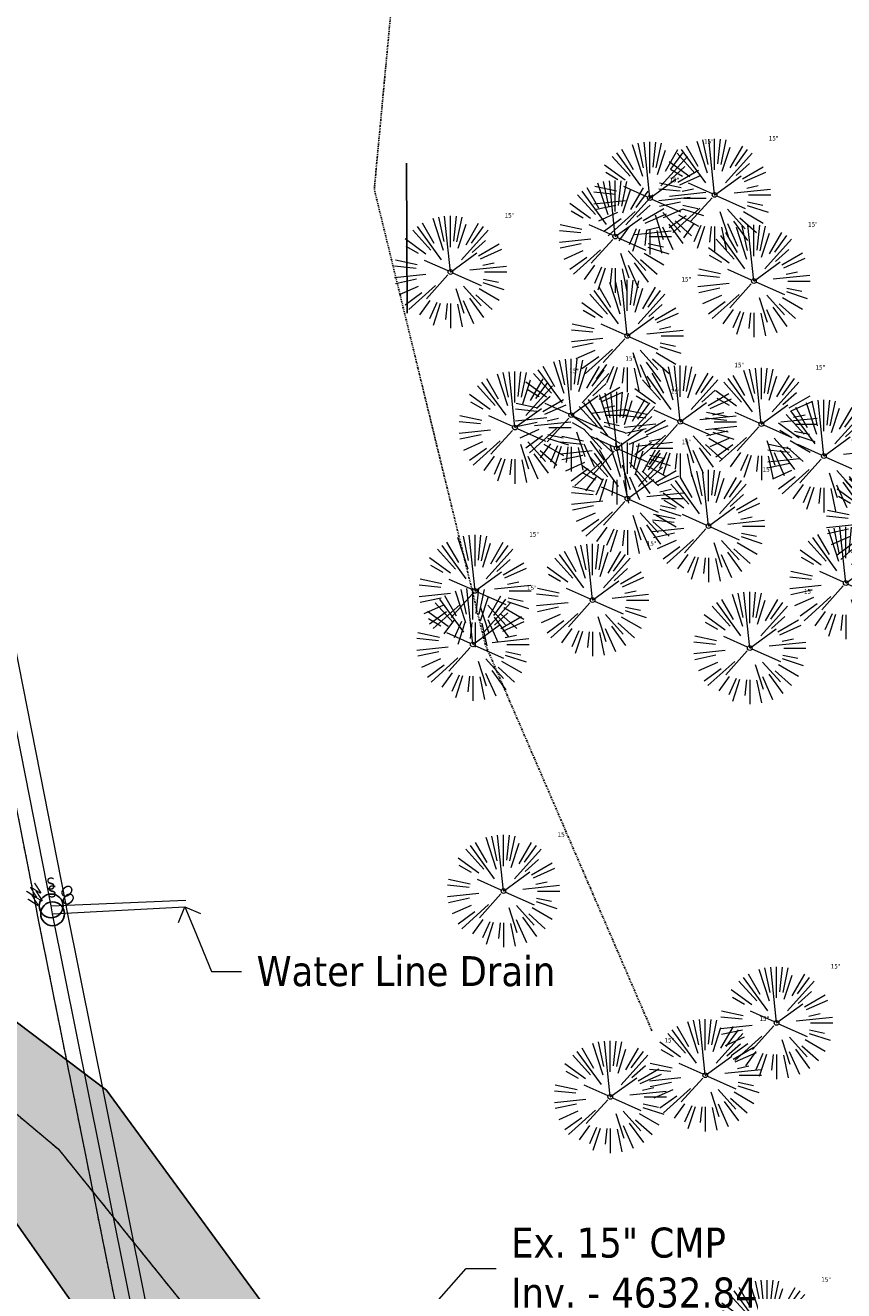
# Model space of a CAD drawing. Header units: feet. Extents: x 1133447 to 1140710, y 647622 to 649877.
# Tile 5 of 84: x 1134823 to 1134932, y 648119 to 648288. Entities that reach past the tile are written whole.
import ezdxf
from ezdxf import colors
from ezdxf.entities.mleader import LeaderData, LeaderLine
from ezdxf.enums import TextEntityAlignment as Align
from ezdxf.lldxf.tags import DXFTag
from ezdxf.math import Vec2, Vec3

# ---------------------------------------------------------------- set-up
doc = ezdxf.new("R2010")
doc.units = ezdxf.units.FT
doc.header["$MEASUREMENT"] = 0
for name, pattern in [('CENTER2', [1.125, 0.75, -0.125, 0.125, -0.125]), ('DIVIDE2', [0.625, 0.25, -0.125, 0, -0.125, 0, -0.125]), ('PHANTOM2', [1.25, 0.625, -0.125, 0.125, -0.125, 0.125, -0.125])]:
    doc.linetypes.add(name, pattern=pattern)
for name, color, linetype in [('C-PRKG-ASPH', 8, 'Continuous'), ('C-PRKG-STRP', 136, 'Continuous'), ('G-XREF', 7, 'Continuous'), ('V-FLOOD-PLAIN', 2, 'DIVIDE2'), ('V-PVMT-ASPH', 111, 'Continuous'), ('V-UTIL-WATR-STRC', 8, 'Continuous')]:
    doc.layers.add(name, color=color, linetype=linetype)
doc.layers.add('V-ANNO-TEXT', color=7, linetype='Continuous', lineweight=13, plot=False)
doc.layers.add('V-PVMT-CNTR', color=8, linetype='Continuous', lineweight=5, plot=False)
for name, color, linetype, lineweight in [('V-PVMT-HTCH-ASPH', 8, 'Continuous', 13), ('V-SITE-VEGE', 8, 'Continuous', 18), ('V-UTIL-WATR-LINE', 8, 'WATER', 15)]:
    doc.layers.add(name, color=color, linetype=linetype, lineweight=lineweight)
doc.styles.add('SEI-Dim & Leader', font='tahoma.ttf')
doc.styles.get("Standard").update_dxf_attribs({"font": 'arial.ttf'})
tags = doc.linetypes.add('WATER', pattern='A,1.5,-0.2,["W",Standard,S=0.08,R=0,X=-0.1,Y=-0.04],-0.05', length=1.75).pattern_tags.tags
tags[6] = DXFTag(74, 10)

# ---------------------------------------------------------------- blocks, each defined once
blk = doc.blocks.new('V-UTIL-WATR-Water Shutoff')
blk.add_circle((0, 0), 0.03999999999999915)
at = {"style": 'SEI-Dim & Leader'}
blk.add_text('S', height=0.04, dxfattribs=at).set_placement((-0.001441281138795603, 0.05518861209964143), align=Align.CENTER)
for s, rotation, p in [('W', 45, (-0.04144128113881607, 0.03518861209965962)), ('O', 315, (0.03855871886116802, 0.03518861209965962))]:
    blk.add_text(s, height=0.04, rotation=rotation, dxfattribs=at).set_placement(p, align=Align.CENTER)
blk = doc.blocks.new('*U928', base_point=(1134826.363, 648170.821))
at = {"xscale": 39.73102651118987, "yscale": 39.73102651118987, "zscale": 39.73102651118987}
blk.add_blockref('V-UTIL-WATR-Water Shutoff', (1134826.363, 648170.821), dxfattribs=at)
blk = doc.blocks.new('*U929', base_point=(1134826.551, 648169.775))
at = {"xscale": 39.73102651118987, "yscale": 39.73102651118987, "zscale": 39.73102651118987}
blk.add_blockref('V-UTIL-WATR-Water Shutoff', (1134826.551, 648169.775), dxfattribs=at)
blk = doc.blocks.new('_Open90')
at = {"color": 0, "linetype": 'ByBlock', "lineweight": -2}
for p, q in [((0, 0), (-1, 0)), ((-0.5, 0.5), (0, 0)), ((0, 0), (-0.5, -0.5))]:
    blk.add_line(p, q, dxfattribs=at)
blk = doc.blocks.new('*U982', base_point=(1134826.363, 648170.821))
at = {"xscale": 39.73102651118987, "yscale": 39.73102651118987, "zscale": 39.73102651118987}
blk.add_blockref('V-UTIL-WATR-Water Shutoff', (1134826.363, 648170.821), dxfattribs=at)
blk = doc.blocks.new('*U983', base_point=(1134826.551, 648169.775))
at = {"xscale": 39.73102651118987, "yscale": 39.73102651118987, "zscale": 39.73102651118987}
blk.add_blockref('V-UTIL-WATR-Water Shutoff', (1134826.551, 648169.775), dxfattribs=at)
blk = doc.blocks.new('V-SITE-VEGE-Coniferious Tree 2')
at = {"color": 0, "linetype": 'ByBlock'}
for p, q in [((-0.06264093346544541, 0.1926377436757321), (-0.1545378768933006, 0.4755369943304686)), ((-0.0574950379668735, 0.2703678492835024), (-0.1039851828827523, 0.4890788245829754)), ((-0.0003172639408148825, 0.0025937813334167), (-0.05229705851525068, 0.4972664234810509)), ((-3.601054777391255e-05, 0.2219193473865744), (-3.601054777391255e-05, 0.5000060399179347)), ((0.02890183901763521, 0.2753366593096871), (0.05222503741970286, 0.4972664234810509)), ((0.0571938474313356, 0.2692740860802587), (0.1039131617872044, 0.4890788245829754)), ((-0.1756943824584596, 0.1950752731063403), (-0.3346129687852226, 0.3715878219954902)), ((-0.07913071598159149, 0.1088658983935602), (-0.2939353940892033, 0.4045257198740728)), ((-0.1460065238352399, 0.2528363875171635), (-0.2500390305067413, 0.4330260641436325)), ((0.06850648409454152, 0.2109817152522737), (0.1382469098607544, 0.425630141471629)), ((0.09777767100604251, 0.108636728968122), (0.3345409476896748, 0.3715878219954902)), ((0.139142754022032, 0.2410654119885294), (0.2499670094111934, 0.4330260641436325)), ((0.1868724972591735, 0.2572635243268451), (0.2938633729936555, 0.4045257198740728)), ((-0.2201011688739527, 0.1598873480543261), (-0.4045617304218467, 0.2938993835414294)), ((-0.2844040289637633, 0.1641894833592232), (-0.393144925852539, 0.2269610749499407)), ((0.1919663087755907, 0.1728666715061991), (0.3115823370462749, 0.2805763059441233)), ((0.2487690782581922, 0.143647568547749), (0.4329900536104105, 0.2500030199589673)), ((-0.0009318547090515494, -0.0006770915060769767), (0.2349564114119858, 0.1707208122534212)), ((0.2658942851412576, 0.1183972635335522), (0.4567507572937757, 0.2033670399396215)), ((-0.3060292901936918, 0.03215663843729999), (-0.4973024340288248, 0.05226104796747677)), ((-0.2961437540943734, 0.06292784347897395), (-0.4891148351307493, 0.1039491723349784)), ((-0.01992166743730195, 0.008854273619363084), (-0.2318825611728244, 0.1032199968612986)), ((0.173080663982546, 0.01818771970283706), (0.497230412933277, 0.05226104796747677)), ((0.2872695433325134, 0.06106323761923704), (0.3884790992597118, 0.08257391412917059)), ((0.3024988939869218, 0), (0.4999700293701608, 0)), ((-0.2182782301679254, -0.02292736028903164), (-0.4973024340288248, -0.05226104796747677)), ((-0.302185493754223, -0.0642195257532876), (-0.4891148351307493, -0.1039491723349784)), ((-0.02300503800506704, -0.02554197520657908), (-0.2137781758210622, -0.2373882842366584)), ((0.01849546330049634, -0.008260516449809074), (0.2719985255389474, -0.1211160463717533)), ((0.2891445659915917, -0.09395946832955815), (0.4755009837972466, -0.1545018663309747)), ((0.2936342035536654, -0.06241742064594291), (0.4274066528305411, -0.09084484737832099)), ((-0.2881436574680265, -0.1282723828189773), (-0.4568227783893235, -0.2033670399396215)), ((-0.254528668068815, -0.1848980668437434), (-0.4045617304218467, -0.2938993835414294)), ((-0.1320480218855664, -0.1188660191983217), (-0.3716238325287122, -0.3345769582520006)), ((0.04781873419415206, -0.1473038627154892), (0.1192466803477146, -0.3671294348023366)), ((0.1143820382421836, -0.1271057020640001), (0.2718110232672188, -0.301920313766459)), ((0.2253521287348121, -0.2029399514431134), (0.3715518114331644, -0.3345769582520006)), ((0.2555295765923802, -0.1475434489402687), (0.4329900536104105, -0.2500030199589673)), ((-0.1842986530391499, -0.2536176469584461), (-0.2766747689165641, -0.3807650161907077)), ((-0.1213812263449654, -0.2725449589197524), (-0.1855903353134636, -0.4167758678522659)), ((-0.09098502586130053, -0.2799408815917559), (-0.1545378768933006, -0.4755369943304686)), ((-0.02966136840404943, -0.2817638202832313), (-0.04434904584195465, -0.4216092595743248)), ((-3.601054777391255e-05, -0.2817638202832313), (-3.601054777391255e-05, -0.5000060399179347)), ((0.06104806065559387, -0.2873055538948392), (0.1039131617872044, -0.4890788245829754)), ((0.1131111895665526, -0.2541280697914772), (0.2033310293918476, -0.4567867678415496)), ((0.1688618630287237, -0.2324611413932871), (0.2938633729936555, -0.4045257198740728))]:
    blk.add_line(p, q, dxfattribs=at)
blk.add_circle((-3.601054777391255e-05, 0), 0.02083358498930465)
blk = doc.blocks.new('*U1034', base_point=(1135283.029964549, 648555.627))
at = {"layer": 'V-SITE-VEGE', "linetype": 'ByBlock', "insert": (1135290.259417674, 648562.877), "char_height": 0.5999999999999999, "attachment_point": 7, "style": 'SEI-Dim & Leader'}
blk.add_mtext('15"', dxfattribs=at)
blk = doc.blocks.new('*U1035', base_point=(1135283.029964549, 648555.627))
blk.add_blockref('*U1034', (1135283.029964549, 648555.627))
blk = doc.blocks.new('*U1036', base_point=(1135283.029964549, 648555.627))
blk.add_blockref('*U1035', (1135283.029964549, 648555.627))
at = {"xscale": 14.99981880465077, "yscale": 14.99981880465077, "zscale": 14.99981880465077}
blk.add_blockref('V-SITE-VEGE-Coniferious Tree 2', (1135283.029964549, 648555.627), dxfattribs=at)
blk = doc.blocks.new('C_PBASE-PACTOLA_02403811')
at = {"layer": 'C-PRKG-STRP'}
blk.add_lwpolyline([(1134873.771296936, 648269.9266031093), (1134873.864229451, 648249.9268190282)], dxfattribs=at)
blk = doc.blocks.new('C_PHTCH-PACTOLA_02403811')
at = {"layer": 'C-PRKG-ASPH'}
h = blk.add_hatch(dxfattribs=at)
h.set_pattern_fill('ANSI31', color=256, scale=10, angle=70)
h.set_pattern_definition([(115, (0, 0), (-1.132884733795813, -0.5282728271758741), [])])
edge = h.paths.add_edge_path(flags=16)
edge.add_arc((1135093.567290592, 648760.3570235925), 541.9999999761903, 143.5703577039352, 153.2664360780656, ccw=False)
edge.add_arc((1135093.567290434, 648760.3570237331), 541.9999997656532, 133.8742793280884, 143.5703577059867, ccw=False)
edge.add_line((1134717.918854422, 649151.0643979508), (1134791.743864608, 649222.0439889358))
edge.add_arc((1134924.814897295, 649083.6384245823), 191.9999999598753, 124.33581191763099, 133.8742793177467, ccw=False)
edge.add_line((1134816.518779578, 649242.1816391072), (1134837.543218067, 649256.5428028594))
edge.add_arc((1134886.614896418, 649184.7029087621), 87.00000000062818, 64.86660358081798, 124.33581191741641, ccw=False)
edge.add_line((1134923.566161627, 649263.4658695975), (1134945.862647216, 649253.0055803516))
edge.add_arc((1134736.896871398, 648807.5874571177), 491.9999999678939, 56.45911934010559, 64.86660355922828, ccw=False)
edge.add_line((1135008.742528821, 649217.6654234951), (1135070.901654, 649176.4593855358))
edge.add_arc((1135036.644680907, 649124.7828938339), 62.00000000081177, -10.868034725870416, 56.45911933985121, ccw=False)
edge.add_line((1135097.532652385, 649113.0929439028), (1135091.831089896, 649083.3959326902))
edge.add_arc((1135001.481196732, 649100.7423100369), 92.00000001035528, 337.8486329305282, 349.13196525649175, ccw=False)
edge.add_line((1135086.690765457, 649066.0532714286), (1135029.43531187, 648925.4119419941))
edge.add_arc((1134573.749357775, 649110.9228871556), 491.9999995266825, 335.73595333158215, 337.84863296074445, ccw=False)
edge.add_line((1135022.286728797, 648908.7392420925), (1134970.105907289, 648792.9779079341))
edge.add_line((1134970.105907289, 648792.9779079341), (1134955.070696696, 648759.622817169))
edge.add_arc((1134506.533324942, 648961.8064625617), 492.0000003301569, 331.3465562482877, 335.7359533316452, ccw=False)
edge.add_line((1134938.281078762, 648725.8872446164), (1134902.771388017, 648660.9021647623))
edge.add_arc((1134778.161263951, 648728.9926705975), 142.0000000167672, 305.95733191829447, 331.34655630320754, ccw=False)
edge.add_line((1134861.541195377, 648614.0501326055), (1134757.483908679, 648538.5664206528))
edge.add_arc((1134835.579196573, 648430.9089730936), 133.0000000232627, 125.9573319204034, 166.4171722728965)
edge.add_arc((1134672.277915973, 648470.363906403), 35.00000000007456, 244.10855969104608, 346.41717227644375, ccw=False)
edge.add_arc((1134691.461854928, 648509.9128519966), 78.95614352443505, 214.9055155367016, 244.1168481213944, ccw=False)
edge.add_line((1134626.710174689, 648464.732186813), (1134623.062749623, 648469.9579645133))
edge.add_arc((1134821.506139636, 648608.4650796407), 241.9999999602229, 191.1167612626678, 214.9138039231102, ccw=False)
edge.add_line((1134584.046954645, 648561.8052956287), (1134566.403948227, 648651.5934078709))
edge.add_arc((1135049.172208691, 648746.4554480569), 491.9999999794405, 187.9519260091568, 191.1167612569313, ccw=False)
edge.add_line((1134561.903038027, 648678.391101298), (1134552.825444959, 648743.3771249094))
edge.add_arc((1134842.017716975, 648783.7730382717), 292.0000000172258, 166.3961174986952, 187.9519260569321, ccw=False)
edge.add_line((1134558.209758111, 648852.4537669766), (1134566.77306571, 648887.8397463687))
edge.add_arc((1135093.567290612, 648760.357023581), 542.0000000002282, 158.0478401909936, 166.396117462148, ccw=False)
edge.add_arc((1135093.567290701, 648760.357023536), 542.0000000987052, 153.2664360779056, 158.0478401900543, ccw=False)
edge = h.paths.add_edge_path()
edge.add_line((1134664.934415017, 648091.0186503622), (1134641.753924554, 648097.236757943))
edge.add_arc((1135131.441785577, 647965.8792352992), 506.9999999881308, 154.1154939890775, 164.9840567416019, ccw=False)
edge.add_arc((1135131.44177555, 647965.8792402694), 506.9999887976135, 153.4314984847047, 154.115493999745, ccw=False)
edge.add_arc((1134241.513528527, 648410.9103548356), 488.0000000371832, 333.4314984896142, 338.6383717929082)
edge.add_line((1134695.987914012, 648233.1548120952), (1134704.112198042, 648253.9264793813))
edge.add_arc((1134529.027803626, 648322.4060737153), 188.0000000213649, 338.6383717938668, 377.1954705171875)
edge.add_arc((1134651.306425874, 648360.2470375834), 60.00000000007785, 17.1954705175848, 74.97265706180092)
edge.add_line((1134666.863224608, 648418.1951696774), (1134661.500576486, 648419.8056636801))
edge.add_arc((1134691.489318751, 648509.9450223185), 94.99699278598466, 223.9418846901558, 251.5980721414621, ccw=False)
edge.add_arc((1134691.535842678, 648509.9839590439), 95.05751145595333, 214.9165962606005, 223.9393241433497, ccw=False)
edge.add_line((1134613.590003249, 648455.5746160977), (1134609.942525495, 648460.8004692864))
edge.add_arc((1134821.506139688, 648608.4650796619), 258.0000000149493, 191.1167612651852, 214.9138039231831, ccw=False)
edge.add_line((1134568.347173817, 648558.7203512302), (1134550.704167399, 648648.5084634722))
edge.add_arc((1135049.172208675, 648746.4554480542), 507.9999999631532, 187.9519260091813, 191.1167612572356, ccw=False)
edge.add_line((1134546.056886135, 648676.177626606), (1134536.979293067, 648741.163650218))
edge.add_arc((1134842.01771694, 648783.7730382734), 307.9999999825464, 166.3961174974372, 187.9519260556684, ccw=False)
edge.add_line((1134542.658637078, 648856.2170945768), (1134551.221944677, 648891.6030739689))
edge.add_arc((1135093.567290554, 648760.3570237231), 557.9999999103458, 163.9213237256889, 166.3961174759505, ccw=False)
edge.add_arc((1134538.177323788, 648920.4382053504), 19.99999999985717, 343.9213237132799, 402.7699397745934)
edge.add_line((1134552.859048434, 648934.0193305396), (1134533.446357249, 648955.005204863))
edge.add_arc((1135093.567290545, 648760.3570234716), 592.9783928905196, 146.0187423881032, 160.8370986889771, ccw=False)
edge.add_line((1134601.857481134, 649091.7855040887), (1134616.582948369, 649064.0343807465))
edge.add_arc((1134620.999668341, 649066.3780071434), 5.000000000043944, 207.9515834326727, 327.0740857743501)
edge.add_arc((1135093.567290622, 648760.3570235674), 558.0000000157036, 133.8742793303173, 147.0740857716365, ccw=False)
edge.add_line((1134706.829601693, 649162.5981949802), (1134780.654611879, 649233.5777859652))
edge.add_arc((1134924.814897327, 649083.6384245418), 208.0000000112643, 124.3358119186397, 133.8742793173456, ccw=False)
edge.add_line((1134807.494103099, 649255.3935736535), (1134828.518541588, 649269.7547374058))
edge.add_arc((1134886.614896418, 649184.7029087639), 102.9999999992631, 64.86660357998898, 124.33581191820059, ccw=False)
edge.add_line((1134930.361796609, 649277.9510118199), (1134952.658282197, 649267.4907225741))
edge.add_arc((1134736.896871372, 648807.5874570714), 508.0000000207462, 56.4591193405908, 64.86660355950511, ccw=False)
edge.add_line((1135017.583038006, 649231.0012923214), (1135079.742163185, 649189.7952543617))
edge.add_arc((1135036.644680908, 649124.782893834), 77.99999999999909, -10.868034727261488, 56.45911934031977, ccw=False)
edge.add_line((1135113.245677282, 649110.0761826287), (1135107.544114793, 649080.3791714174))
edge.add_arc((1135001.481196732, 649100.7423100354), 108.0000000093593, 337.84863293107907, 349.131965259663, ccw=False)
edge.add_line((1135101.509820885, 649060.0203951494), (1135044.254367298, 648919.3790657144))
edge.add_arc((1134573.749357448, 649110.9228872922), 507.9999998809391, 335.7359533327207, 337.84863295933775, ccw=False)
edge.add_line((1135036.873309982, 648902.1641641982), (1134969.657277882, 648753.0477392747))
edge.add_arc((1134506.53332524, 648961.8064624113), 507.9999999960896, 331.346556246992, 335.73595333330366, ccw=False)
edge.add_line((1134952.321656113, 648718.215074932), (1134916.811965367, 648653.2299950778))
edge.add_arc((1134778.161263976, 648728.9926705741), 157.9999999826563, 305.9573319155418, 331.3465563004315, ccw=False)
edge.add_line((1134870.936117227, 648601.0988607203), (1134766.878830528, 648525.6151487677))
edge.add_arc((1134835.579196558, 648430.9089731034), 117.0000000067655, 125.9573319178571, 162.264860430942)
edge.add_arc((1134752.713885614, 648457.4106757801), 29.99999999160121, 162.264860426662, 196.8024120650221)
edge.add_arc((1134835.579196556, 648430.9089731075), 113.0000000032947, 170.9217318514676, 197.5476736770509)
edge.add_line((1134727.837491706, 648396.8395581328), (1134731.162683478, 648386.3239143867))
edge.add_arc((1134529.027802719, 648322.4060734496), 212.0000009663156, 11.340079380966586, 17.54767372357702, ccw=False)
edge.add_arc((1134529.055568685, 648322.403813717), 211.9732215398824, -20.64909134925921, 11.342153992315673, ccw=False)
edge.add_arc((1134759.869013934, 648235.3149369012), 34.72371615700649, 159.1871917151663, 239.4135572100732)
edge.add_line((1134742.200276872, 648205.422593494), (1134709.513, 648185.696))
edge.add_line((1134709.513, 648185.696), (1134698.996135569, 648181.0065459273))
edge.add_arc((1135131.441785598, 647965.8792352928), 483.0000000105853, 153.5511843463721, 164.9840567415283)
blk = doc.blocks.new('C_XBASE-PACTOLA_02403811')
at = {"layer": 'V-PVMT-HTCH-ASPH', "transparency": 33554483}
h = blk.add_hatch(dxfattribs=at)
h.set_pattern_fill('DOTS', color=256, scale=30)
h.set_pattern_definition([(0, (0, 0), (0.9375, 1.875), [0, -1.875])])
h.paths.add_polyline_path([(1134742.075672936, 648205.3473956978), (1134743.005, 648204.661), (1134781.822, 648181.915), (1134815.223, 648160.1869999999), (1134833.748, 648146.244), (1134854.823, 648117.4649999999), (1134869.618, 648079.3569999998), (1134879.185000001, 648052.0120000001), (1134857.767, 648057.4479999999), (1134853.109, 648070.4499999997), (1134836.305, 648107.6809999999), (1134820.558, 648130.0690000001), (1134803.909, 648145.9079999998), (1134772.427, 648164.2510000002), (1134732.878, 648182.7689999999), (1134724.142999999, 648184.6859999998), (1134709.513, 648185.696)])
at = {"layer": 'V-FLOOD-PLAIN', "flags": 128}
blk.add_lwpolyline([(1134906.520776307, 648154.1371743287), (1134884.291874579, 648205.684545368), (1134869.470670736, 648266.484706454), (1134876.026667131, 648336.540384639), (1134931.991497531, 648403.8202146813), (1134980.235505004, 648427.2436063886), (1135018.360916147, 648409.3907559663), (1135088.703310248, 648361.0627811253), (1135089.088064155, 648360.7633367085)], dxfattribs=at)
at = {"layer": 'V-PVMT-ASPH', "flags": 128}
blk.add_lwpolyline([(1134742.075672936, 648205.3473956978), (1134743.005, 648204.661), (1134781.822, 648181.915), (1134815.223, 648160.1869999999), (1134833.748, 648146.244), (1134854.823, 648117.4649999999), (1134869.618, 648079.3569999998), (1134879.185000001, 648052.0120000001), (1134857.767, 648057.4479999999), (1134853.109, 648070.4499999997), (1134836.305, 648107.6809999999), (1134820.558, 648130.0690000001), (1134803.909, 648145.9079999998), (1134772.427, 648164.2510000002), (1134732.878, 648182.7689999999), (1134724.142999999, 648184.6859999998), (1134709.513, 648185.696)], close=True, dxfattribs=at)
at = {"layer": 'V-PVMT-CNTR', "lineweight": 5, "flags": 128}
blk.add_lwpolyline([(1134776.108, 648172.3619999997), (1134809.197, 648153.5579999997), (1134827.278, 648138.4249999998), (1134847.24, 648113.6499999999), (1134861.793, 648075.5789999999), (1134871.780999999, 648049.7909999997)], dxfattribs=at)
at = {"layer": 'V-PVMT-CNTR', "linetype": 'CENTER2', "lineweight": 5, "flags": 128}
blk.add_lwpolyline([(1134776.108, 648172.3619999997), (1134809.197, 648153.5579999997), (1134827.278, 648138.4249999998), (1134847.24, 648113.6499999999), (1134861.793, 648075.5789999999), (1134871.780999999, 648049.7909999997)], dxfattribs=at)
at = {"layer": 'V-UTIL-WATR-LINE', "ltscale": 0.75, "flags": 128}
blk.add_lwpolyline([(1134856.596804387, 648010.0958850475), (1134824.586161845, 648169.4010616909), (1134824.397491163, 648170.4507932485), (1134715.215787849, 648724.6782185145), (1134627.692539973, 649042.7114006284), (1134623.097313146, 649060.4911384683), (1134614.185837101, 649111.8569618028), (1134603.321415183, 649126.0128183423)], dxfattribs=at)
at = {"layer": 'V-UTIL-WATR-LINE', "linetype": 'PHANTOM2', "ltscale": 0.75, "flags": 128}
blk.add_lwpolyline([(1134856.596804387, 648010.0958850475), (1134824.586161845, 648169.4010616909), (1134824.397491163, 648170.4507932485), (1134715.215787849, 648724.6782185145), (1134627.692539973, 649042.7114006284), (1134623.097313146, 649060.4911384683), (1134614.185837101, 649111.8569618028), (1134603.321415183, 649126.0128183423)], dxfattribs=at)
at = {"layer": 'V-UTIL-WATR-LINE', "flags": 128}
for points in [[(1134858.557610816, 648010.4898877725), (1134826.551, 648169.775), (1134826.363, 648170.821), (1134717.163755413, 648725.1374681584), (1134629.625, 649043.227), (1134625.054, 649060.913), (1134616.072228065, 649112.68400944), (1134604.908, 649127.2305)], [(1134860.518417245, 648010.8838904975), (1134828.515838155, 648170.1489383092), (1134828.328508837, 648171.1912067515), (1134719.111722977, 648725.5967178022), (1134719.100313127, 648725.6381777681)], [(1134826.363, 648170.821), (1134844.312, 648171.574)], [(1134826.551, 648169.775), (1134844.195, 648170.696)]]:
    blk.add_lwpolyline(points, dxfattribs=at)
at = {"layer": 'V-SITE-VEGE'}
for p in [(1134906.24313859, 648265.2784015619), (1134914.879540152, 648265.708), (1134901.625540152, 648260.15), (1134879.638540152, 648255.423), (1134920.114540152, 648254.219), (1134903.228540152, 648246.891), (1134895.753778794, 648236.3163863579), (1134888.242540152, 648234.661), (1134910.290540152, 648235.443), (1134921.112540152, 648235.133), (1134901.821591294, 648231.907948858), (1134929.459540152, 648230.846), (1134903.251540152, 648225.18), (1134914.062540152, 648221.517), (1134937.282540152, 648222.051), (1134882.920540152, 648212.853), (1134932.379540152, 648213.907), (1134898.595540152, 648211.636), (1134882.617540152, 648205.711), (1134919.570157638, 648205.2414918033), (1134886.712540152, 648172.803), (1134923.145977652, 648155.2091562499), (1134913.637821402, 648148.2231875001), (1134900.961821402, 648145.3351875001), (1134921.891977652, 648113.3981562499)]:
    blk.add_blockref('*U1036', p, dxfattribs=at)
at = {"layer": 'V-UTIL-WATR-STRC'}
for name, p in [('*U928', (1134826.363, 648170.821)), ('*U982', (1134826.363, 648170.821)), ('*U929', (1134826.551, 648169.775)), ('*U983', (1134826.551, 648169.775))]:
    blk.add_blockref(name, p, dxfattribs=at)
at = {"layer": 'V-UTIL-WATR-STRC', "xscale": 39.73102651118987, "yscale": 39.73102651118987, "zscale": 39.73102651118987}
for p in [(1134826.363, 648170.821), (1134826.551, 648169.775)]:
    blk.add_blockref('V-UTIL-WATR-Water Shutoff', p, dxfattribs=at)
at = {"layer": 'V-ANNO-TEXT'}
ml = blk.add_multileader_mtext('Standard', dxfattribs=at)
ml.set_content('Water Line Drain', color=256, style='SEI-Dim & Leader')
ml.set_leader_properties(color=256, linetype='ByLayer', lineweight=-1)
ml.set_arrow_properties(name='OPEN90')
ml.build(insert=Vec2(0, 0))
ml.multileader.update_dxf_attribs({"text_left_attachment_type": 2, "text_right_attachment_type": 2, "dogleg_length": 0.1, "arrow_head_size": 3.2, "scale": 40})
ctx = ml.context
ctx.base_point, ctx.scale, ctx.arrow_head_size, ctx.plane_origin = Vec3(1134851.773666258, 648162.0709708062), 40, 3.2, Vec3(1134844.195, 648170.696)
ctx.left_attachment, ctx.right_attachment = 2, 2
notes = []
notes.append((ctx, [(0, (1, 1, 0), (1134847.773666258, 648162.0709708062), (1, 0), 4, [(0, [(1134844.195, 648170.696)], 0, [])])]))
ctx.mtext.insert, ctx.mtext.flow_direction = Vec3(1134853.773666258, 648164.1260413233), 5
ml = blk.add_multileader_mtext('Standard', dxfattribs=at)
ml.set_content('Ex. 15" CMP\\PInv. - 4632.84', color=256, style='SEI-Dim & Leader')
ml.set_leader_properties(color=256, linetype='ByLayer', lineweight=-1)
ml.set_arrow_properties(name='OPEN90')
ml.build(insert=Vec2(0, 0))
ml.multileader.update_dxf_attribs({"text_left_attachment_type": 2, "text_right_attachment_type": 2, "dogleg_length": 0.1, "arrow_head_size": 3.2, "scale": 40})
ctx = ml.context
ctx.base_point, ctx.scale, ctx.arrow_head_size, ctx.plane_origin = Vec3(1134885.729506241, 648122.4336324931), 40, 3.2, Vec3(1134875.633, 648115.526)
ctx.left_attachment, ctx.right_attachment = 2, 2
notes.append((ctx, [(0, (1, 1, 0), (1134881.729506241, 648122.4336324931), (1, 0), 4, [(0, [(1134875.633, 648115.526)], 0, [])])]))
ctx.mtext.insert, ctx.mtext.flow_direction = Vec3(1134887.729506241, 648127.8945682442), 5
for ctx, leaders in notes:
    for number, flags, end, landing, length, lines in leaders:
        leader = LeaderData()
        leader.index, (leader.has_last_leader_line, leader.has_dogleg_vector, leader.attachment_direction) = number, flags
        leader.last_leader_point, leader.dogleg_vector, leader.dogleg_length = Vec3(end), Vec3(landing), length
        for number, points, colour, breaks in lines:
            line = LeaderLine()
            line.index, line.vertices, line.color, line.breaks = number, Vec3.list(points), colors.encode_raw_color(colour), breaks
            leader.lines.append(line)
        ctx.leaders.append(leader)

msp = doc.modelspace()

# ---------------------------------------------------------------- block references
at = {"layer": 'G-XREF'}
msp.add_blockref('C_XBASE-PACTOLA_02403811', (0, 0), dxfattribs=at)

# ---------------------------------------------------------------- next in the draw order: block references
for name in ['C_PBASE-PACTOLA_02403811', 'C_PHTCH-PACTOLA_02403811']:
    msp.add_blockref(name, (0, 0), dxfattribs=at)

doc.saveas('drawing.dxf')
